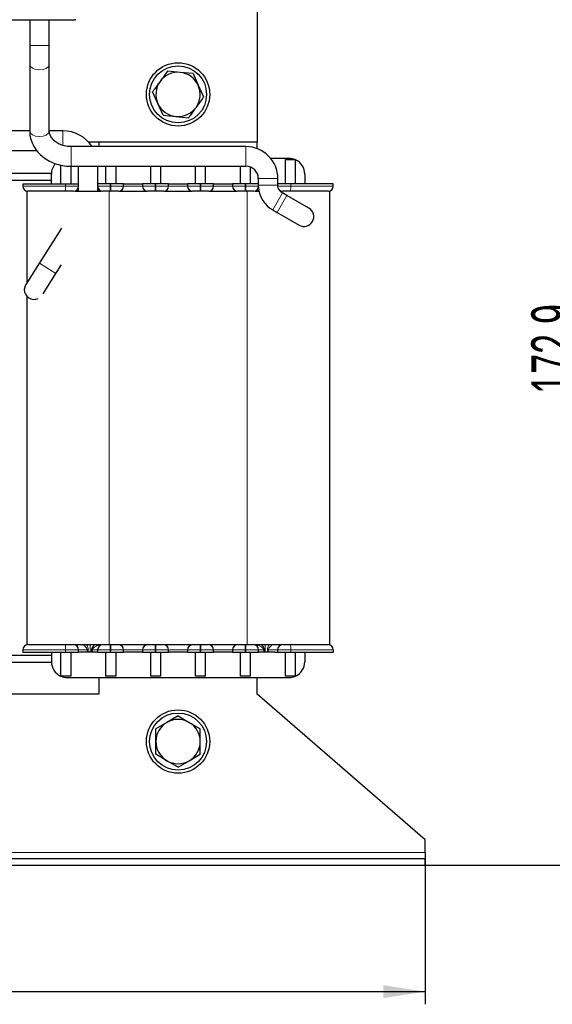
# Model space of a CAD drawing. Header units: millimetres. Extents: x 5 to 418, y 2 to 292.
# Tile 13 of 39: x 114 to 157, y 153 to 231. Entities that reach past the tile are written whole.
import ezdxf

# ---------------------------------------------------------------- set-up
doc = ezdxf.new("R2010")
doc.units = ezdxf.units.MM
doc.layers.add('SLD-0', color=7, linetype='Continuous')
doc.styles.add('SLDTEXTSTYLE0', font='TXT', dxfattribs={"width": 0.605})
doc.dimstyles.new('SLDDIMSTYLE0', dxfattribs={"dimtxt": 3.5, "dimasz": 3.302, "dimexe": 0, "dimexo": 0.0625, "dimgap": 0.875, "dimtad": 1, "dimlfac": 2, "dimrnd": 1e-09, "dimzin": 12, "dimdsep": 46, "dimtxsty": 'SLDTEXTSTYLE0', "dimsah": 1, "dimcen": 0.09, "dimadec": 0, "dimazin": 3, "dimtfac": 1, "dimtofl": 0, "dimtmove": 0, "dimatfit": 3, "dimfxl": 1, "dimfrac": 2, "dimtolj": 1, "dimtzin": 12, "dimarcsym": 0})

# ---------------------------------------------------------------- blocks, each defined once
blk = doc.blocks.new('_D')
at = {"layer": 'SLD-0'}
for p, q in [((57.472, 164.871), (57.472, 152.871)), ((146.472, 164.371), (146.472, 152.871)), ((57.472, 153.871), (146.472, 153.871))]:
    blk.add_line(p, q, dxfattribs=at)
for points in [[(57.472, 153.871), (60.774, 153.363), (60.774, 154.379)], [(146.472, 153.871), (143.17, 154.379), (143.17, 153.363)]]:
    blk.add_solid(points, dxfattribs=at)
at = {"layer": 'SLD-0', "insert": (97.962, 158.383), "char_height": 3.5, "attachment_point": 1, "style": 'SLDTEXTSTYLE0'}
blk.add_mtext('178', dxfattribs=at)
blk = doc.blocks.new('_D_1')
at = {"layer": 'SLD-0'}
for p, q in [((118.16, 250.321), (160.369, 250.321)), ((159.369, 163.871), (159.369, 250.321)), ((146.472, 163.871), (160.369, 163.871))]:
    blk.add_line(p, q, dxfattribs=at)
for points in [[(159.369, 250.321), (158.861, 247.019), (159.877, 247.019)], [(159.369, 163.871), (159.877, 167.173), (158.861, 167.173)]]:
    blk.add_solid(points, dxfattribs=at)
at = {"layer": 'SLD-0', "insert": (154.857, 201.08), "char_height": 3.5, "attachment_point": 1, "rotation": 90, "style": 'SLDTEXTSTYLE0'}
blk.add_mtext('172,9', dxfattribs=at)

msp = doc.modelspace()

# ---------------------------------------------------------------- linework, layer by layer
at = {"color": 7, "linetype": 'Continuous', "lineweight": 25}
for p, q in [((133.222, 245.4711), (133.222, 220.9711)), ((118.847, 230.5711), (101.972, 230.5711)), ((115.2595, 230.5711), (115.2595, 228.5711)), ((116.8095, 228.5711), (116.8095, 230.5711)), ((118.847, 230.6711), (118.847, 230.5711)), ((115.2595, 228.5711), (115.2595, 227.1047)), ((116.8095, 227.1047), (116.8095, 228.5711)), ((115.2595, 227.1047), (115.2595, 221.8459)), ((116.8095, 221.8459), (116.8095, 227.1047)), ((127.146, 226.4624), (126.1407, 226.5628)), ((128.1514, 226.3619), (127.146, 226.4624)), ((128.1514, 226.3619), (128.5671, 225.441)), ((125.377, 224.0011), (124.9613, 224.922)), ((128.5671, 225.441), (128.9828, 224.5201)), ((125.7927, 223.0802), (125.377, 224.0011)), ((125.7927, 223.0802), (126.7981, 222.9797)), ((126.7981, 222.9797), (127.8034, 222.8793)), ((115.2595, 221.8461), (111.1845, 221.8461)), ((117.872, 221.8461), (116.8095, 221.8461)), ((119.8946, 220.9711), (133.222, 220.9711)), ((120.722, 220.9711), (120.722, 220.5961)), ((133.222, 220.434), (133.222, 220.9711)), ((111.1845, 220.2961), (115.821, 220.2961)), ((132.332, 220.5961), (118.5345, 220.5961)), ((135.722, 219.6711), (134.2854, 219.6711)), ((135.447, 219.5711), (136.2119, 219.5711)), ((135.447, 217.6711), (135.447, 219.5711)), ((136.247, 217.6711), (136.247, 219.5555)), ((117.697, 219.1484), (117.697, 217.6711)), ((118.497, 219.0479), (118.497, 217.6711)), ((118.5345, 219.0461), (132.332, 219.0461)), ((119.097, 219.0461), (119.097, 217.6711)), ((120.647, 217.6711), (120.647, 219.0461)), ((121.247, 219.0461), (121.247, 217.6711)), ((122.047, 219.0461), (122.047, 217.6711)), ((124.797, 219.0461), (124.797, 217.6711)), ((125.597, 219.0461), (125.597, 217.6711)), ((128.347, 217.6711), (128.347, 219.0461)), ((129.147, 217.6711), (129.147, 219.0461)), ((131.897, 217.6711), (131.897, 219.0461)), ((132.697, 217.6711), (132.697, 218.9752)), ((116.973, 218.4711), (111.971, 218.4711)), ((116.972, 217.9211), (111.972, 217.9211)), ((116.972, 217.6711), (116.972, 218.4211)), ((133.307, 218.0711), (133.307, 217.6711)), ((134.857, 217.6711), (134.857, 218.0711)), ((136.972, 218.4211), (136.972, 217.6711)), ((114.722, 217.6711), (114.722, 217.4711)), ((114.722, 217.6711), (118.082, 217.6711)), ((115.022, 217.0711), (115.022, 209.8254)), ((118.082, 217.6711), (119.122, 217.6711)), ((118.8553, 217.0711), (120.8982, 217.0711)), ((119.097, 217.3319), (119.097, 217.0711)), ((119.122, 217.4711), (119.122, 217.6711)), ((120.622, 217.6711), (120.622, 217.4711)), ((121.622, 217.6711), (120.622, 217.6711)), ((120.647, 217.0711), (120.647, 217.3319)), ((121.522, 217.0711), (121.6053, 217.0711)), ((121.672, 217.6711), (121.622, 217.6711)), ((121.672, 217.0711), (121.622, 217.0711)), ((122.672, 217.6711), (121.672, 217.6711)), ((122.3388, 217.0711), (124.5053, 217.0711)), ((122.672, 217.4711), (122.672, 217.6711)), ((122.672, 217.6711), (124.172, 217.6711)), ((124.172, 217.6711), (124.172, 217.4711)), ((125.172, 217.6711), (124.172, 217.6711)), ((125.222, 217.6711), (125.172, 217.6711)), ((125.222, 217.0711), (125.172, 217.0711)), ((126.222, 217.6711), (125.222, 217.6711)), ((125.8888, 217.0711), (128.0553, 217.0711)), ((126.222, 217.4711), (126.222, 217.6711)), ((126.222, 217.6711), (127.722, 217.6711)), ((127.722, 217.6711), (127.722, 217.4711)), ((128.722, 217.6711), (127.722, 217.6711)), ((128.772, 217.6711), (128.722, 217.6711)), ((128.772, 217.0711), (128.722, 217.0711)), ((129.772, 217.6711), (128.772, 217.6711)), ((129.4388, 217.0711), (131.6053, 217.0711)), ((129.772, 217.4711), (129.772, 217.6711)), ((129.772, 217.6711), (131.272, 217.6711)), ((132.272, 217.6711), (131.272, 217.6711)), ((131.272, 217.6711), (131.272, 217.4711)), ((132.322, 217.6711), (132.272, 217.6711)), ((132.322, 217.0711), (132.272, 217.0711)), ((133.322, 217.6711), (132.322, 217.6711)), ((132.3388, 217.0711), (132.422, 217.0711)), ((133.0464, 217.0711), (133.3618, 217.0711)), ((133.322, 217.4711), (133.322, 217.6711)), ((134.822, 217.6711), (134.822, 217.4711)), ((135.862, 217.6711), (134.822, 217.6711)), ((135.0533, 217.0711), (135.1163, 217.0711)), ((135.5625, 216.7412), (135.2195, 216.9392)), ((139.222, 217.6711), (135.862, 217.6711)), ((138.922, 217.0711), (138.922, 181.2711)), ((139.222, 217.4711), (139.222, 217.6711)), ((137.2945, 215.7412), (135.5625, 216.7412)), ((134.4445, 215.5969), (134.7875, 215.3989)), ((134.7875, 215.3989), (136.5195, 214.3989)), ((117.7591, 214.1707), (116.0222, 211.4133)), ((116.0222, 211.4133), (114.9563, 209.7211)), ((117.3337, 210.5872), (117.7591, 211.2624)), ((116.3154, 208.9706), (117.3337, 210.5872)), ((115.022, 208.8055), (115.022, 181.2711)), ((115.0404, 208.7848), (115.0599, 208.7568)), ((118.8553, 181.2711), (120.8982, 181.2711)), ((121.522, 181.2711), (121.6053, 181.2711)), ((121.622, 181.2711), (121.672, 181.2711)), ((122.3388, 181.2711), (124.5053, 181.2711)), ((125.172, 181.2711), (125.222, 181.2711)), ((125.8888, 181.2711), (128.0553, 181.2711)), ((128.722, 181.2711), (128.772, 181.2711)), ((129.4388, 181.2711), (131.6053, 181.2711)), ((132.272, 181.2711), (132.322, 181.2711)), ((132.3388, 181.2711), (132.422, 181.2711)), ((133.0464, 181.2711), (135.1163, 181.2711)), ((116.972, 180.4211), (111.972, 180.4211)), ((114.722, 180.8711), (114.722, 180.6711)), ((114.722, 180.6711), (118.082, 180.6711)), ((116.972, 180.6711), (116.972, 179.9211)), ((117.697, 180.6711), (117.697, 178.7866)), ((118.082, 180.6711), (119.122, 180.6711)), ((118.497, 180.6711), (118.497, 178.7711)), ((119.122, 180.6711), (119.122, 180.8711)), ((119.313, 180.6711), (119.122, 180.6711)), ((120.4311, 180.6711), (119.313, 180.6711)), ((120.622, 180.6711), (120.4311, 180.6711)), ((120.622, 180.8711), (120.622, 180.6711)), ((120.622, 180.6711), (121.622, 180.6711)), ((121.247, 180.6711), (121.247, 178.7711)), ((121.622, 180.6711), (121.672, 180.6711)), ((121.672, 180.6711), (122.672, 180.6711)), ((122.047, 180.6711), (122.047, 178.7711)), ((122.672, 180.6711), (122.672, 180.8711)), ((124.172, 180.6711), (122.672, 180.6711)), ((124.172, 180.8711), (124.172, 180.6711)), ((124.172, 180.6711), (125.172, 180.6711)), ((124.797, 180.6711), (124.797, 178.7711)), ((125.172, 180.6711), (125.222, 180.6711)), ((125.222, 180.6711), (126.222, 180.6711)), ((125.597, 180.6711), (125.597, 178.7711)), ((126.222, 180.6711), (126.222, 180.8711)), ((127.722, 180.6711), (126.222, 180.6711)), ((127.722, 180.8711), (127.722, 180.6711)), ((127.722, 180.6711), (128.722, 180.6711)), ((128.347, 178.7711), (128.347, 180.6711)), ((128.722, 180.6711), (128.772, 180.6711)), ((128.772, 180.6711), (129.772, 180.6711)), ((129.147, 178.7711), (129.147, 180.6711)), ((129.772, 180.6711), (129.772, 180.8711)), ((131.272, 180.6711), (129.772, 180.6711)), ((131.272, 180.8711), (131.272, 180.6711)), ((131.272, 180.6711), (132.272, 180.6711)), ((131.897, 178.7711), (131.897, 180.6711)), ((132.272, 180.6711), (132.322, 180.6711)), ((132.322, 180.6711), (133.322, 180.6711)), ((132.697, 178.7711), (132.697, 180.6711)), ((133.322, 180.6711), (133.322, 180.8711)), ((133.513, 180.6711), (133.322, 180.6711)), ((134.6311, 180.6711), (133.513, 180.6711)), ((134.6311, 180.6711), (134.822, 180.6711)), ((134.822, 180.8711), (134.822, 180.6711)), ((134.822, 180.6711), (135.862, 180.6711)), ((135.447, 178.7711), (135.447, 180.6711)), ((135.862, 180.6711), (139.222, 180.6711)), ((136.247, 178.7866), (136.247, 180.6711)), ((136.972, 180.6711), (136.972, 179.9211)), ((139.222, 180.8711), (139.222, 180.6711)), ((116.973, 179.8711), (111.971, 179.8711)), ((118.497, 178.7711), (117.7322, 178.7711)), ((118.222, 178.6711), (135.722, 178.6711)), ((120.722, 178.6711), (120.722, 177.3711)), ((122.047, 178.7711), (121.247, 178.7711)), ((125.597, 178.7711), (124.797, 178.7711)), ((129.147, 178.7711), (128.347, 178.7711)), ((132.697, 178.7711), (131.897, 178.7711)), ((133.222, 177.3711), (133.222, 178.6711)), ((136.2119, 178.7711), (135.447, 178.7711)), ((120.722, 177.3711), (108.222, 177.3711)), ((146.472, 165.8711), (133.222, 177.3711)), ((126.097, 175.1366), (125.222, 174.6314)), ((126.972, 175.6418), (126.097, 175.1366)), ((126.972, 175.6418), (127.847, 175.1366)), ((127.847, 175.1366), (128.722, 174.6314)), ((126.097, 172.1055), (125.222, 172.6107)), ((127.847, 172.1055), (128.722, 172.6107)), ((126.972, 171.6003), (126.097, 172.1055)), ((126.972, 171.6003), (127.847, 172.1055)), ((146.472, 164.8711), (146.472, 165.8711)), ((146.472, 164.8711), (146.472, 164.3711)), ((146.472, 164.3711), (57.472, 164.3711)), ((146.472, 163.8711), (146.472, 164.3711)), ((57.472, 163.8711), (146.472, 163.8711))]:
    msp.add_line(p, q, dxfattribs=at)
at = {"color": 7, "linetype": 'Continuous', "lineweight": 18}
for p, q in [((115.2595, 228.5711), (116.8095, 228.5711)), ((117.872, 220.6917), (117.872, 221.8461)), ((118.5345, 219.0461), (118.5345, 220.5961)), ((132.332, 219.0461), (132.332, 220.5961)), ((133.307, 218.0711), (134.857, 218.0711)), ((114.722, 217.4711), (118.082, 217.4711)), ((118.082, 217.6711), (118.082, 217.4711)), ((118.082, 217.4711), (119.122, 217.4711)), ((121.622, 217.4711), (120.622, 217.4711)), ((121.522, 217.0711), (121.522, 181.2711)), ((121.622, 217.4711), (121.622, 217.6711)), ((121.622, 217.0711), (121.622, 217.4711)), ((121.672, 217.4711), (121.622, 217.4711)), ((121.672, 217.4711), (121.672, 217.6711)), ((122.672, 217.4711), (121.672, 217.4711)), ((121.672, 217.0711), (121.672, 217.4711)), ((124.172, 217.4711), (122.672, 217.4711)), ((125.172, 217.4711), (124.172, 217.4711)), ((125.172, 217.4711), (125.172, 217.6711)), ((125.172, 217.0711), (125.172, 217.4711)), ((125.222, 217.4711), (125.172, 217.4711)), ((125.222, 217.4711), (125.222, 217.6711)), ((126.222, 217.4711), (125.222, 217.4711)), ((125.222, 217.0711), (125.222, 217.4711)), ((127.722, 217.4711), (126.222, 217.4711)), ((128.722, 217.4711), (127.722, 217.4711)), ((128.722, 217.4711), (128.722, 217.6711)), ((128.722, 217.0711), (128.722, 217.4711)), ((128.772, 217.4711), (128.722, 217.4711)), ((128.772, 217.4711), (128.772, 217.6711)), ((128.772, 217.0711), (128.772, 217.4711)), ((129.772, 217.4711), (128.772, 217.4711)), ((131.272, 217.4711), (129.772, 217.4711)), ((132.272, 217.4711), (131.272, 217.4711)), ((132.272, 217.4711), (132.272, 217.6711)), ((132.272, 217.0711), (132.272, 217.4711)), ((132.322, 217.4711), (132.272, 217.4711)), ((132.322, 217.4711), (132.322, 217.6711)), ((133.322, 217.4711), (132.322, 217.4711)), ((132.322, 217.0711), (132.322, 217.4711)), ((132.422, 217.0711), (132.422, 181.2711)), ((133.322, 217.5671), (134.822, 217.5671)), ((134.4445, 215.5969), (135.2195, 216.9392)), ((135.862, 217.4711), (134.822, 217.4711)), ((135.862, 217.4711), (135.862, 217.6711)), ((139.222, 217.4711), (135.862, 217.4711)), ((134.7875, 215.3989), (135.5625, 216.7412)), ((116.0222, 211.4133), (116.1231, 211.3498)), ((116.1231, 211.3498), (117.3337, 210.5872)), ((119.505, 181.2707), (119.5174, 181.2711)), ((120.0462, 181.2711), (120.0462, 180.6711)), ((121.622, 181.2711), (121.622, 180.8711)), ((121.672, 181.2711), (121.672, 180.8711)), ((125.172, 181.2711), (125.172, 180.8711)), ((125.222, 181.2711), (125.222, 180.8711)), ((128.722, 181.2711), (128.722, 180.8711)), ((128.772, 181.2711), (128.772, 180.8711)), ((132.272, 181.2711), (132.272, 180.8711)), ((132.322, 181.2711), (132.322, 180.8711)), ((133.8479, 181.2711), (133.8479, 180.6711)), ((134.3701, 181.2711), (134.39, 181.2701)), ((118.082, 180.8711), (114.722, 180.8711)), ((119.122, 180.8711), (118.082, 180.8711)), ((118.082, 180.8711), (118.082, 180.6711)), ((119.122, 180.8711), (119.7974, 180.8711)), ((119.7974, 180.8711), (119.7974, 180.6711)), ((119.7974, 180.8711), (119.879, 180.8711)), ((119.879, 180.8711), (119.879, 180.6711)), ((120.2053, 180.8711), (120.1425, 180.8711)), ((120.1425, 180.6711), (120.1425, 180.8711)), ((120.2053, 180.8711), (120.622, 180.8711)), ((120.2053, 180.6711), (120.2053, 180.8711)), ((120.622, 180.8711), (121.622, 180.8711)), ((121.622, 180.8711), (121.672, 180.8711)), ((121.622, 180.8711), (121.622, 180.6711)), ((121.672, 180.8711), (122.672, 180.8711)), ((121.672, 180.8711), (121.672, 180.6711)), ((122.672, 180.8711), (124.172, 180.8711)), ((124.172, 180.8711), (125.172, 180.8711)), ((125.172, 180.8711), (125.222, 180.8711)), ((125.172, 180.8711), (125.172, 180.6711)), ((125.222, 180.8711), (126.222, 180.8711)), ((125.222, 180.8711), (125.222, 180.6711)), ((126.222, 180.8711), (127.722, 180.8711)), ((127.722, 180.8711), (128.722, 180.8711)), ((128.722, 180.8711), (128.772, 180.8711)), ((128.722, 180.8711), (128.722, 180.6711)), ((128.772, 180.8711), (129.772, 180.8711)), ((128.772, 180.8711), (128.772, 180.6711)), ((129.772, 180.8711), (131.272, 180.8711)), ((131.272, 180.8711), (132.272, 180.8711)), ((132.272, 180.8711), (132.322, 180.8711)), ((132.272, 180.8711), (132.272, 180.6711)), ((132.322, 180.8711), (133.322, 180.8711)), ((132.322, 180.8711), (132.322, 180.6711)), ((133.322, 180.8711), (133.7422, 180.8711)), ((133.7422, 180.8711), (133.7422, 180.6711)), ((133.7422, 180.8711), (133.8043, 180.8711)), ((133.8043, 180.8711), (133.8043, 180.6711)), ((134.0192, 180.6711), (134.0192, 180.8711)), ((134.0911, 180.8711), (134.0192, 180.8711)), ((134.0911, 180.8711), (134.822, 180.8711)), ((134.0911, 180.6711), (134.0911, 180.8711)), ((134.822, 180.8711), (135.862, 180.8711)), ((135.862, 180.8711), (135.862, 180.6711)), ((135.862, 180.8711), (139.222, 180.8711)), ((108.2432, 164.8711), (146.472, 164.8711))]:
    msp.add_line(p, q, dxfattribs=at)
at = {"color": 7, "linetype": 'Continuous', "lineweight": 18, "flags": 128}
for points in [[(115.2595, 227.1047), (115.3106, 226.9424), (115.4716, 226.7923), (115.7182, 226.6897), (116.0131, 226.6503), (116.3112, 226.6801), (116.5672, 226.7745), (116.7421, 226.9192), (116.8093, 227.0921), (116.8095, 227.1047)], [(115.2595, 221.8459), (115.3106, 221.6836), (115.4716, 221.5335), (115.7182, 221.4309), (116.0131, 221.3915), (116.3112, 221.4212), (116.5672, 221.5156), (116.7421, 221.6603), (116.8093, 221.8333), (116.8095, 221.8459)]]:
    msp.add_lwpolyline(points, dxfattribs=at)
at = {"color": 7, "linetype": 'Continuous', "lineweight": 25, "flags": 128}
msp.add_lwpolyline([(114.9563, 209.7211), (114.896, 209.6046), (114.837, 209.308)], dxfattribs=at)
at = {"color": 7, "linetype": 'Continuous', "lineweight": 25}
for centre, radius in [((126.972, 224.7211), 2.5), ((126.972, 224.7211), 2.25), ((126.972, 173.6211), 2.5), ((126.972, 173.6211), 2.25)]:
    msp.add_circle(centre, radius, dxfattribs=at)
for centre, radius, start, end in [((126.972, 224.7211), 1.75, 84.294128, 144.294128), ((126.972, 224.7211), 1.75, 24.294128, 84.294128), ((126.972, 224.7211), 1.75, 144.294128, 204.294128), ((126.972, 224.7211), 1.75, 324.294128, 24.294128), ((126.972, 224.7211), 1.75, 204.294128, 264.294128), ((126.972, 224.7211), 1.75, 264.294128, 324.294128), ((117.872, 219.0711), 2.775, 33.336116, 90), ((132.332, 218.0711), 2.525, 0, 90), ((118.222, 218.4211), 1.25, 137.369712, 180), ((135.722, 218.4211), 1.25, 66.926082, 90), ((135.722, 218.4211), 1.25, 65.165413, 66.926082), ((135.722, 218.4211), 1.25, 0, 65.165413), ((132.332, 218.0711), 0.975, 0, 90), ((115.122, 217.4711), 0.4, 180, 270), ((118.722, 217.4711), 0.4, 270, 0), ((121.022, 217.4711), 0.4, 180, 270), ((122.272, 217.4711), 0.4, 270, 0), ((124.572, 217.4711), 0.4, 180, 270), ((125.822, 217.4711), 0.4, 270, 0), ((128.122, 217.4711), 0.4, 180, 270), ((129.372, 217.4711), 0.4, 270, 0), ((131.672, 217.4711), 0.4, 180, 270), ((132.922, 217.4711), 0.4, 270, 0), ((135.582, 217.5671), 2.275, 184.446313, 240), ((135.222, 217.4711), 0.4, 180, 270), ((135.582, 217.5671), 0.725, 215.91085, 240), ((138.822, 217.4711), 0.4, 270, 0), ((136.907, 215.07), 0.775, 240, 60), ((115.612, 209.308), 0.775, 180, 293.578178), ((115.122, 180.8711), 0.4, 90, 180), ((118.722, 180.8711), 0.4, 0, 90), ((121.022, 180.8711), 0.4, 90, 180), ((122.272, 180.8711), 0.4, 0, 90), ((124.572, 180.8711), 0.4, 90, 180), ((125.822, 180.8711), 0.4, 0, 90), ((128.122, 180.8711), 0.4, 90, 180), ((129.372, 180.8711), 0.4, 0, 90), ((131.672, 180.8711), 0.4, 90, 180), ((132.922, 180.8711), 0.4, 0, 90), ((135.222, 180.8711), 0.4, 90, 180), ((138.822, 180.8711), 0.4, 0, 90), ((118.222, 179.9211), 1.25, 180, 245.165413), ((135.722, 179.9211), 1.25, 294.834587, 0), ((118.222, 179.9211), 1.25, 245.165413, 246.926082), ((118.222, 179.9211), 1.25, 246.926082, 270), ((135.722, 179.9211), 1.25, 270, 293.073918), ((135.722, 179.9211), 1.25, 293.073918, 294.834587), ((126.972, 173.6211), 1.75, 120, 180), ((126.972, 173.6211), 1.75, 60, 120), ((126.972, 173.6211), 1.75, 360, 60), ((126.972, 173.6211), 1.75, 180, 240), ((126.972, 173.6211), 1.75, 300, 360), ((126.972, 173.6211), 1.75, 240, 300)]:
    msp.add_arc(centre, radius, start, end, dxfattribs=at)
at = {"color": 7, "linetype": 'Continuous', "lineweight": 18}
for centre, start, end in [((120.594, 217.3712), 177.723964, 186.857256), ((133.35, 217.3712), 353.142744, 2.276036), ((120.594, 180.9709), 173.142744, 182.276036), ((133.35, 180.9709), 357.723964, 6.857256)]:
    msp.add_arc(centre, 2.514, start, end, dxfattribs=at)
at = {"color": 7, "linetype": 'Continuous', "lineweight": 25}
for points, knots in [([(126.1407, 226.5628), (126.1346, 226.5544), (125.9403, 226.284), (125.7426, 226.0089), (125.551, 225.7424)], [0, 0, 0, 0, 0.0311177, 1, 1, 1, 1]), ([(125.551, 225.7424), (125.4018, 225.5348), (125.204, 225.2596), (125.0092, 224.9886), (124.9613, 224.922)], [0, 0, 0, 0, 0.754038, 1, 1, 1, 1]), ([(128.9828, 224.5201), (128.9767, 224.5117), (128.7824, 224.2413), (128.5846, 223.9662), (128.3931, 223.6997)], [0, 0, 0, 0, 0.0311177, 1, 1, 1, 1]), ([(128.3931, 223.6997), (128.2439, 223.4922), (128.0461, 223.2169), (127.8513, 222.9459), (127.8034, 222.8793)], [0, 0, 0, 0, 0.754038, 1, 1, 1, 1]), ([(115.2595, 221.8459), (115.2644, 221.7319), (115.2767, 221.4387), (115.4004, 220.9763), (115.6466, 220.4852), (115.997, 220.0448), (116.4387, 219.6688), (116.9585, 219.3695), (117.5387, 219.1605), (118.0742, 219.0594), (118.4095, 219.0497), (118.5345, 219.0461)], [0, 0, 0, 0, 0.0755287, 0.1942203, 0.3129327, 0.4325961, 0.5538015, 0.6766004, 0.8006722, 0.9256124, 1, 1, 1, 1]), ([(118.5345, 220.5961), (118.463, 220.5981), (118.2429, 220.6043), (117.8826, 220.6767), (117.4951, 220.8376), (117.1808, 221.0599), (116.9584, 221.3204), (116.8311, 221.5873), (116.8165, 221.7618), (116.8095, 221.8459)], [0, 0, 0, 0, 0.07445005, 0.22892796, 0.38312372, 0.53705358, 0.6921039, 0.85162937, 1, 1, 1, 1]), ([(118.098, 217.0711), (117.7192, 217.0711), (116.9321, 217.0711), (115.9329, 217.0711), (115.2483, 217.0711), (115.1631, 217.0711), (115.122, 217.0711)], [0, 0, 0, 0, 0.2406183, 0.5, 0.7593817, 1, 1, 1, 1]), ([(118.722, 217.0711), (118.7198, 217.0711), (118.7152, 217.0711), (118.6774, 217.0711), (118.6195, 217.0711), (118.5405, 217.0711), (118.4452, 217.0711), (118.3364, 217.0711), (118.2191, 217.0711), (118.1384, 217.0711), (118.098, 217.0711)], [0, 0, 0, 0, 0.1249292, 0.2499971, 0.3748613, 0.4999972, 0.6248613, 0.7499971, 0.8749293, 1, 1, 1, 1]), ([(121.622, 217.0711), (121.5466, 217.0711), (121.4301, 217.0711), (121.2903, 217.0711), (121.1949, 217.0711), (121.1173, 217.0711), (121.0426, 217.0711), (121.0301, 217.0711), (121.022, 217.0711)], [0, 0, 0, 0, 0.23944295, 0.36957878, 0.49999987, 0.63013583, 0.76055705, 1, 1, 1, 1]), ([(122.272, 217.0711), (122.264, 217.0711), (122.2516, 217.0711), (122.1769, 217.0711), (122.0994, 217.0711), (122.0039, 217.0711), (121.8641, 217.0711), (121.7475, 217.0711), (121.672, 217.0711)], [0, 0, 0, 0, 0.2394429, 0.3695788, 0.4999999, 0.6301358, 0.7605571, 1, 1, 1, 1]), ([(125.172, 217.0711), (125.0966, 217.0711), (124.9801, 217.0711), (124.8403, 217.0711), (124.7449, 217.0711), (124.6673, 217.0711), (124.5926, 217.0711), (124.5801, 217.0711), (124.572, 217.0711)], [0, 0, 0, 0, 0.23944295, 0.36957878, 0.49999987, 0.63013583, 0.76055705, 1, 1, 1, 1]), ([(125.822, 217.0711), (125.814, 217.0711), (125.8016, 217.0711), (125.7269, 217.0711), (125.6494, 217.0711), (125.5539, 217.0711), (125.4141, 217.0711), (125.2975, 217.0711), (125.222, 217.0711)], [0, 0, 0, 0, 0.2394429, 0.3695788, 0.4999999, 0.6301358, 0.7605571, 1, 1, 1, 1]), ([(128.722, 217.0711), (128.6466, 217.0711), (128.5301, 217.0711), (128.3903, 217.0711), (128.2949, 217.0711), (128.2173, 217.0711), (128.1426, 217.0711), (128.1301, 217.0711), (128.122, 217.0711)], [0, 0, 0, 0, 0.23944295, 0.36957878, 0.49999987, 0.63013583, 0.76055705, 1, 1, 1, 1]), ([(129.372, 217.0711), (129.364, 217.0711), (129.3516, 217.0711), (129.2769, 217.0711), (129.1994, 217.0711), (129.1039, 217.0711), (128.9641, 217.0711), (128.8475, 217.0711), (128.772, 217.0711)], [0, 0, 0, 0, 0.2394429, 0.3695788, 0.4999999, 0.6301358, 0.7605571, 1, 1, 1, 1]), ([(132.272, 217.0711), (132.1966, 217.0711), (132.0801, 217.0711), (131.9403, 217.0711), (131.8449, 217.0711), (131.7673, 217.0711), (131.6926, 217.0711), (131.6801, 217.0711), (131.672, 217.0711)], [0, 0, 0, 0, 0.2394429, 0.3695788, 0.4999999, 0.6301358, 0.7605571, 1, 1, 1, 1]), ([(132.922, 217.0711), (132.914, 217.0711), (132.9016, 217.0711), (132.8269, 217.0711), (132.7494, 217.0711), (132.6539, 217.0711), (132.5141, 217.0711), (132.3975, 217.0711), (132.322, 217.0711)], [0, 0, 0, 0, 0.2394429, 0.3695788, 0.4999999, 0.6301358, 0.7605571, 1, 1, 1, 1]), ([(135.846, 217.0711), (135.8057, 217.0711), (135.725, 217.0711), (135.6078, 217.0711), (135.499, 217.0711), (135.4037, 217.0711), (135.3246, 217.0711), (135.2667, 217.0711), (135.2289, 217.0711), (135.2243, 217.0711), (135.222, 217.0711)], [0, 0, 0, 0, 0.1249292, 0.2499971, 0.3748613, 0.4999972, 0.6248613, 0.7499971, 0.8749293, 1, 1, 1, 1]), ([(138.822, 217.0711), (138.781, 217.0711), (138.6958, 217.0711), (138.0112, 217.0711), (137.012, 217.0711), (136.2248, 217.0711), (135.846, 217.0711)], [0, 0, 0, 0, 0.2406183, 0.5, 0.7593817, 1, 1, 1, 1]), ([(115.122, 181.2711), (115.1631, 181.2711), (115.2483, 181.2711), (115.9329, 181.2711), (116.9321, 181.2711), (117.7192, 181.2711), (118.098, 181.2711)], [0, 0, 0, 0, 0.2406183, 0.5, 0.7593817, 1, 1, 1, 1]), ([(118.098, 181.2711), (118.1384, 181.2711), (118.2191, 181.2711), (118.3363, 181.2711), (118.4451, 181.2711), (118.5404, 181.2711), (118.6195, 181.2711), (118.6774, 181.2711), (118.7152, 181.2711), (118.7198, 181.2711), (118.722, 181.2711)], [0, 0, 0, 0, 0.12492916, 0.24999712, 0.37486129, 0.49999723, 0.62486128, 0.74999711, 0.8749293, 1, 1, 1, 1]), ([(121.022, 181.2711), (121.0301, 181.2711), (121.0425, 181.2711), (121.1172, 181.2711), (121.1947, 181.2711), (121.2902, 181.2711), (121.43, 181.2711), (121.5466, 181.2711), (121.622, 181.2711)], [0, 0, 0, 0, 0.2394429, 0.3695788, 0.4999999, 0.6301358, 0.7605571, 1, 1, 1, 1]), ([(121.672, 181.2711), (121.7475, 181.2711), (121.864, 181.2711), (122.0038, 181.2711), (122.0992, 181.2711), (122.1768, 181.2711), (122.2515, 181.2711), (122.264, 181.2711), (122.272, 181.2711)], [0, 0, 0, 0, 0.2394429, 0.3695788, 0.4999999, 0.6301358, 0.7605571, 1, 1, 1, 1]), ([(124.572, 181.2711), (124.5801, 181.2711), (124.5925, 181.2711), (124.6672, 181.2711), (124.7447, 181.2711), (124.8402, 181.2711), (124.98, 181.2711), (125.0966, 181.2711), (125.172, 181.2711)], [0, 0, 0, 0, 0.2394429, 0.3695788, 0.4999999, 0.6301358, 0.7605571, 1, 1, 1, 1]), ([(125.222, 181.2711), (125.2975, 181.2711), (125.414, 181.2711), (125.5538, 181.2711), (125.6492, 181.2711), (125.7268, 181.2711), (125.8015, 181.2711), (125.814, 181.2711), (125.822, 181.2711)], [0, 0, 0, 0, 0.2394429, 0.3695788, 0.4999999, 0.6301358, 0.7605571, 1, 1, 1, 1]), ([(128.122, 181.2711), (128.1301, 181.2711), (128.1425, 181.2711), (128.2172, 181.2711), (128.2947, 181.2711), (128.3902, 181.2711), (128.53, 181.2711), (128.6466, 181.2711), (128.722, 181.2711)], [0, 0, 0, 0, 0.2394429, 0.3695788, 0.4999999, 0.6301358, 0.7605571, 1, 1, 1, 1]), ([(128.772, 181.2711), (128.8475, 181.2711), (128.964, 181.2711), (129.1038, 181.2711), (129.1992, 181.2711), (129.2768, 181.2711), (129.3515, 181.2711), (129.364, 181.2711), (129.372, 181.2711)], [0, 0, 0, 0, 0.2394429, 0.3695788, 0.4999999, 0.6301358, 0.7605571, 1, 1, 1, 1]), ([(131.672, 181.2711), (131.6801, 181.2711), (131.6925, 181.2711), (131.7672, 181.2711), (131.8447, 181.2711), (131.9402, 181.2711), (132.08, 181.2711), (132.1966, 181.2711), (132.272, 181.2711)], [0, 0, 0, 0, 0.2394429, 0.3695788, 0.4999999, 0.6301358, 0.7605571, 1, 1, 1, 1]), ([(132.322, 181.2711), (132.3975, 181.2711), (132.514, 181.2711), (132.6538, 181.2711), (132.7492, 181.2711), (132.8268, 181.2711), (132.9015, 181.2711), (132.914, 181.2711), (132.922, 181.2711)], [0, 0, 0, 0, 0.2394429, 0.3695788, 0.4999999, 0.6301358, 0.7605571, 1, 1, 1, 1]), ([(135.222, 181.2711), (135.2243, 181.2711), (135.2289, 181.2711), (135.2667, 181.2711), (135.3246, 181.2711), (135.4036, 181.2711), (135.4989, 181.2711), (135.6077, 181.2711), (135.725, 181.2711), (135.8057, 181.2711), (135.846, 181.2711)], [0, 0, 0, 0, 0.12492916, 0.24999712, 0.37486129, 0.49999723, 0.62486128, 0.74999711, 0.8749293, 1, 1, 1, 1]), ([(135.846, 181.2711), (136.2248, 181.2711), (137.012, 181.2711), (138.0112, 181.2711), (138.6958, 181.2711), (138.781, 181.2711), (138.822, 181.2711)], [0, 0, 0, 0, 0.2406183, 0.5, 0.7593817, 1, 1, 1, 1]), ([(125.222, 173.6211), (125.222, 173.8767), (125.222, 174.2156), (125.222, 174.5493), (125.222, 174.6314)], [0, 0, 0, 0, 0.754038, 1, 1, 1, 1]), ([(128.722, 173.6211), (128.722, 173.8767), (128.722, 174.2156), (128.722, 174.5493), (128.722, 174.6314)], [0, 0, 0, 0, 0.754038, 1, 1, 1, 1]), ([(125.222, 172.6107), (125.222, 172.6211), (125.222, 172.9541), (125.222, 173.2928), (125.222, 173.6211)], [0, 0, 0, 0, 0.0311177, 1, 1, 1, 1]), ([(128.722, 172.6107), (128.722, 172.6211), (128.722, 172.9541), (128.722, 173.2928), (128.722, 173.6211)], [0, 0, 0, 0, 0.0311177, 1, 1, 1, 1])]:
    msp.add_open_spline(points, degree=3, knots=knots, dxfattribs=at)
at = {"color": 7, "linetype": 'Continuous', "lineweight": 18}
for points, knots in [([(120.647, 217.1226), (120.6617, 217.116), (120.7399, 217.0807), (120.8273, 217.0754), (120.8982, 217.0711)], [0, 0, 0, 0, 0.1877483, 1, 1, 1, 1]), ([(133.0464, 217.0711), (133.1173, 217.0772), (133.2369, 217.0876), (133.3437, 217.1393), (133.3872, 217.1604)], [0, 0, 0, 0, 0.5928085, 1, 1, 1, 1]), ([(119.7974, 180.8711), (119.7963, 180.884), (119.7938, 180.9118), (119.772, 180.9633), (119.7371, 181.0136), (119.7049, 181.0532), (119.688, 181.0724), (119.6649, 181.0979), (119.6272, 181.1387), (119.5762, 181.1911), (119.5345, 181.2332), (119.5066, 181.2627), (119.5056, 181.268), (119.505, 181.2707)], [0, 0, 0, 0, 0.0584941, 0.1256491, 0.2506588, 0.3380424, 0.3630081, 0.3707601, 0.5004453, 0.630061, 0.7498409, 0.8701823, 1, 1, 1, 1]), ([(119.75, 181.2711), (119.759, 181.2541), (119.7935, 181.1894), (119.8546, 181.0569), (119.8708, 180.9331), (119.879, 180.8711)], [0, 0, 0, 0, 0.15087247, 0.57492643, 1, 1, 1, 1]), ([(120.1425, 180.8711), (120.1438, 180.8891), (120.1466, 180.9268), (120.1757, 181.007), (120.2626, 181.1294), (120.3585, 181.2303), (120.4369, 181.2693), (120.4403, 181.2711)], [0, 0, 0, 0, 0.1049608, 0.2191677, 0.4903487, 0.9773058, 1, 1, 1, 1]), ([(120.8982, 181.2711), (120.828, 181.2638), (120.6876, 181.2495), (120.5276, 181.1749), (120.4161, 181.1093), (120.3613, 181.0707), (120.3343, 181.05), (120.3266, 181.0439), (120.2967, 181.0201), (120.2546, 180.9825), (120.2189, 180.929), (120.207, 180.8948), (120.2058, 180.8787), (120.2053, 180.8711)], [0, 0, 0, 0, 0.24976305, 0.49914211, 0.62411484, 0.71372949, 0.7380709, 0.74522792, 0.74906158, 0.87403959, 0.94376164, 0.97312718, 1, 1, 1, 1]), ([(133.7422, 180.8711), (133.7417, 180.8787), (133.7406, 180.8948), (133.7285, 180.929), (133.6512, 181.0409), (133.4791, 181.1441), (133.2578, 181.2497), (133.1168, 181.2639), (133.0464, 181.2711)], [0, 0, 0, 0, 0.026772, 0.0560768, 0.1258463, 0.5003321, 0.750765, 1, 1, 1, 1]), ([(133.505, 181.2711), (133.5084, 181.2694), (133.5869, 181.2304), (133.6831, 181.1294), (133.7708, 181.007), (133.8002, 180.9268), (133.803, 180.8891), (133.8043, 180.8711)], [0, 0, 0, 0, 0.0216431, 0.5095364, 0.781161, 0.8952803, 1, 1, 1, 1]), ([(134.0192, 180.8711), (134.0279, 180.9321), (134.0453, 181.0542), (134.107, 181.1861), (134.1413, 181.2523), (134.151, 181.2711)], [0, 0, 0, 0, 0.4168565, 0.8346163, 1, 1, 1, 1]), ([(134.39, 181.2701), (134.3891, 181.2665), (134.3873, 181.2596), (134.3582, 181.2279), (134.3162, 181.1849), (134.266, 181.1335), (134.228, 181.0932), (134.1925, 181.0548), (134.1577, 181.0146), (134.1187, 180.9618), (134.0951, 180.9115), (134.0924, 180.8838), (134.0911, 180.8711)], [0, 0, 0, 0, 0.1291792, 0.2507899, 0.3699625, 0.4998788, 0.6244707, 0.6391403, 0.7494409, 0.8744191, 0.9422395, 1, 1, 1, 1])]:
    msp.add_open_spline(points, degree=3, knots=knots, dxfattribs=at)

# ---------------------------------------------------------------- dimensions: what is measured, and where the dimension line sits
at = {"layer": 'SLD-0'}
dim = msp.add_linear_dim(base=(159.3688, 250.3211), p1=(146.472, 163.8711), p2=(118.1595, 250.3211), angle=90, dimstyle='SLDDIMSTYLE0', dxfattribs=at)
dim.commit()
dim.dimension.update_dxf_attribs({"geometry": '_D_1', "text_midpoint": (159.3688, 207.0961), "dimtype": 160})
dim = msp.add_linear_dim(base=(146.472, 153.8711), p1=(57.472, 164.8711), p2=(146.472, 164.3711), dimstyle='SLDDIMSTYLE0', dxfattribs=at)
dim.commit()
dim.dimension.update_dxf_attribs({"geometry": '_D', "text_midpoint": (101.972, 153.8711), "dimtype": 160})

doc.saveas('drawing.dxf')
